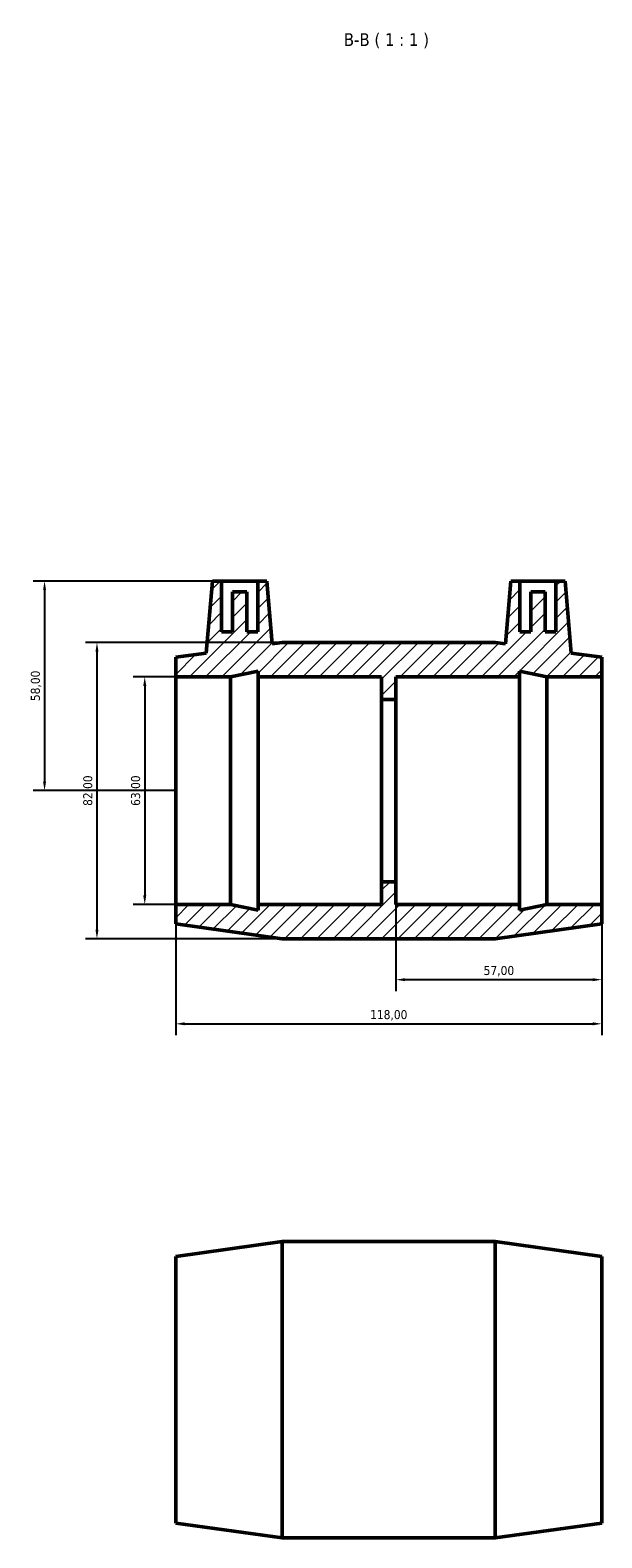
# Model space of a CAD drawing. Header units: millimetres. Extents: x -70 to 1072, y 0 to 1014.
# Tile 3 of 4: x 347 to 505, y 597 to 1014. Entities that reach past the tile are written whole.
import ezdxf

# ---------------------------------------------------------------- set-up
doc = ezdxf.new("R2010")
doc.units = ezdxf.units.MM
for name, color, linetype, lineweight in [('Dimension (ISO)', 7, 'Continuous', 25), ('Hatch (ISO)', 7, 'Continuous', 18), ('Symbol (ISO)', 7, 'Continuous', 25), ('Visible (ISO)', 7, 'Continuous', 50)]:
    doc.layers.add(name, color=color, linetype=linetype, lineweight=lineweight)
doc.styles.add('Label Text (ISO)', font='tahoma.ttf')
doc.styles.add('Note Text (ISO)', font='tahoma.ttf')
doc.dimstyles.new('Default (ISO)', dxfattribs={"dimtxt": 2.5, "dimasz": 2.5, "dimexe": 3.175, "dimexo": 0, "dimgap": 0.762, "dimtad": 1, "dimrnd": 1e-08, "dimzin": 0, "dimtxsty": 'Note Text (ISO)', "dimcen": 0.09, "dimdle": 10, "dimclrd": 256, "dimclre": 256, "dimclrt": 232, "dimazin": 0, "dimtfac": 1.40208, "dimtmove": 0, "dimatfit": 3, "dimfxl": 1, "dimtolj": 1, "dimtzin": 0, "dimlwd": -1, "dimlwe": -1, "dimarcsym": 0})

# ---------------------------------------------------------------- blocks, each defined once
blk = doc.blocks.new('*D12')
at = {"layer": 'Defpoints', "color": 0, "transparency": 16777216}
for p in [(446.03, 844.48), (365.23, 762.48), (446.03, 762.48)]:
    blk.add_point(p, dxfattribs=at)
at = {"layer": 'Dimension (ISO)', "transparency": 16777216}
for p, q in [((446.03, 844.48), (362.06, 844.48)), ((365.23, 841.98), (365.23, 764.98)), ((446.03, 762.48), (362.06, 762.48))]:
    blk.add_line(p, q, dxfattribs=at)
for points in [[(364.82, 841.98), (365.65, 841.98), (365.23, 844.48)], [(364.82, 764.98), (365.65, 764.98), (365.23, 762.48)]]:
    blk.add_solid(points, dxfattribs=at)
at = {"layer": 'Dimension (ISO)', "color": 232, "true_color": 0xca0064, "transparency": 16777216, "insert": (362.88, 803.48), "char_height": 2.5, "attachment_point": 5, "rotation": 90, "style": 'Note Text (ISO)'}
blk.add_mtext('\\A1;82,00', dxfattribs=at)
blk = doc.blocks.new('*D13')
at = {"layer": 'Defpoints', "color": 0, "transparency": 16777216}
for p in [(387.03, 834.98), (378.47, 771.98), (387.03, 771.98)]:
    blk.add_point(p, dxfattribs=at)
at = {"layer": 'Dimension (ISO)', "transparency": 16777216}
for p, q in [((387.03, 834.98), (375.3, 834.98)), ((378.47, 832.48), (378.47, 774.48)), ((387.03, 771.98), (375.3, 771.98))]:
    blk.add_line(p, q, dxfattribs=at)
for points in [[(378.05, 832.48), (378.89, 832.48), (378.47, 834.98)], [(378.05, 774.48), (378.89, 774.48), (378.47, 771.98)]]:
    blk.add_solid(points, dxfattribs=at)
at = {"layer": 'Dimension (ISO)', "color": 232, "true_color": 0xca0064, "transparency": 16777216, "insert": (376.12, 803.48), "char_height": 2.5, "attachment_point": 5, "rotation": 90, "style": 'Note Text (ISO)'}
blk.add_mtext('\\A1;63,00', dxfattribs=at)
blk = doc.blocks.new('*D14')
at = {"layer": 'Defpoints', "color": 0, "transparency": 16777216}
for p in [(404.73, 861.48), (350.72, 803.48), (387.03, 803.48)]:
    blk.add_point(p, dxfattribs=at)
at = {"layer": 'Dimension (ISO)', "transparency": 16777216}
for p, q in [((404.73, 861.48), (347.55, 861.48)), ((350.72, 858.98), (350.72, 805.98)), ((387.03, 803.48), (347.55, 803.48))]:
    blk.add_line(p, q, dxfattribs=at)
for points in [[(350.31, 858.98), (351.14, 858.98), (350.72, 861.48)], [(350.31, 805.98), (351.14, 805.98), (350.72, 803.48)]]:
    blk.add_solid(points, dxfattribs=at)
at = {"layer": 'Dimension (ISO)', "color": 232, "true_color": 0xca0064, "transparency": 16777216, "insert": (348.37, 832.48), "char_height": 2.5, "attachment_point": 5, "rotation": 90, "style": 'Note Text (ISO)'}
blk.add_mtext('\\A1;58,00', dxfattribs=at)
blk = doc.blocks.new('*D15')
at = {"layer": 'Defpoints', "color": 0, "transparency": 16777216}
for p in [(387.03, 803.48), (505.03, 803.48), (505.03, 738.94)]:
    blk.add_point(p, dxfattribs=at)
at = {"layer": 'Dimension (ISO)', "transparency": 16777216}
for p, q in [((387.03, 803.48), (387.03, 735.77)), ((505.03, 803.48), (505.03, 735.77)), ((389.53, 738.94), (502.53, 738.94))]:
    blk.add_line(p, q, dxfattribs=at)
for points in [[(389.53, 739.36), (389.53, 738.52), (387.03, 738.94)], [(502.53, 739.36), (502.53, 738.52), (505.03, 738.94)]]:
    blk.add_solid(points, dxfattribs=at)
at = {"layer": 'Dimension (ISO)', "color": 232, "true_color": 0xca0064, "transparency": 16777216, "insert": (446.03, 741.29), "char_height": 2.5, "attachment_point": 5, "style": 'Note Text (ISO)'}
blk.add_mtext('\\A1;118,00', dxfattribs=at)
blk = doc.blocks.new('*D16')
at = {"layer": 'Defpoints', "color": 0, "transparency": 16777216}
for p in [(448.03, 803.48), (505.03, 803.48), (448.03, 751.15)]:
    blk.add_point(p, dxfattribs=at)
at = {"layer": 'Dimension (ISO)', "transparency": 16777216}
for p, q in [((448.03, 803.48), (448.03, 747.98)), ((505.03, 803.48), (505.03, 747.98)), ((502.53, 751.15), (450.53, 751.15))]:
    blk.add_line(p, q, dxfattribs=at)
for points in [[(450.53, 751.57), (450.53, 750.73), (448.03, 751.15)], [(502.53, 751.57), (502.53, 750.73), (505.03, 751.15)]]:
    blk.add_solid(points, dxfattribs=at)
at = {"layer": 'Dimension (ISO)', "color": 232, "true_color": 0xca0064, "transparency": 16777216, "insert": (476.53, 753.5), "char_height": 2.5, "attachment_point": 5, "style": 'Note Text (ISO)'}
blk.add_mtext('\\A1;57,00', dxfattribs=at)

msp = doc.modelspace()

# ---------------------------------------------------------------- hatches: boundary and pattern name
at = {"layer": 'Hatch (ISO)'}
h = msp.add_hatch(dxfattribs=at)
h.set_pattern_fill('ANSI31', color=256, scale=25.4, style=0)
h.set_pattern_definition([(45, (-1e-13, -620.02), (-2.245064, 2.245064), [])])
h.paths.add_polyline_path([(475.531, 844.48), (416.531, 844.48), (413.752, 844.094), (412.231, 861.48), (409.731, 861.48), (409.731, 847.48), (406.731, 847.48), (406.731, 858.48), (402.731, 858.48), (402.731, 847.48), (399.731, 847.48), (399.731, 861.48), (397.231, 861.48), (395.488, 841.555), (387.031, 840.38), (387.031, 834.98), (402.231, 834.98), (409.831, 836.595), (409.831, 834.98), (444.031, 834.98), (444.031, 828.68), (448.031, 828.68), (448.031, 834.98), (482.231, 834.98), (482.231, 836.595), (489.831, 834.98), (505.031, 834.98), (505.031, 840.38), (496.574, 841.555), (494.831, 861.48), (492.331, 861.48), (492.331, 847.48), (489.331, 847.48), (489.331, 858.48), (485.331, 858.48), (485.331, 847.48), (482.331, 847.48), (482.331, 861.48), (479.831, 861.48), (478.31, 844.094)])
h.paths.add_polyline_path([(416.531, 762.48), (475.531, 762.48), (505.031, 766.58), (505.031, 771.98), (489.831, 771.98), (482.231, 770.364), (482.231, 771.98), (448.031, 771.98), (448.031, 778.28), (444.031, 778.28), (444.031, 771.98), (409.831, 771.98), (409.831, 770.364), (402.231, 771.98), (387.031, 771.98), (387.031, 766.58)])

# ---------------------------------------------------------------- linework, layer by layer
at = {"layer": 'Visible (ISO)'}
for p, q in [((397.231, 861.48), (395.488, 841.555)), ((399.731, 861.48), (397.231, 861.48)), ((399.731, 847.48), (399.731, 861.48)), ((399.731, 861.48), (409.731, 861.48)), ((412.231, 861.48), (409.731, 861.48)), ((409.731, 861.48), (409.731, 847.48)), ((413.752, 844.094), (412.231, 861.48)), ((479.831, 861.48), (478.31, 844.094)), ((482.331, 861.48), (479.831, 861.48)), ((482.331, 847.48), (482.331, 861.48)), ((482.331, 861.48), (492.331, 861.48)), ((494.831, 861.48), (492.331, 861.48)), ((492.331, 861.48), (492.331, 847.48)), ((496.574, 841.555), (494.831, 861.48)), ((406.731, 858.48), (402.731, 858.48)), ((402.731, 858.48), (402.731, 847.48)), ((406.731, 847.48), (406.731, 858.48)), ((489.331, 858.48), (485.331, 858.48)), ((485.331, 858.48), (485.331, 847.48)), ((489.331, 847.48), (489.331, 858.48)), ((402.731, 847.48), (399.731, 847.48)), ((409.731, 847.48), (406.731, 847.48)), ((485.331, 847.48), (482.331, 847.48)), ((492.331, 847.48), (489.331, 847.48)), ((416.531, 844.48), (413.752, 844.094)), ((475.531, 844.48), (416.531, 844.48)), ((478.31, 844.094), (475.531, 844.48)), ((395.488, 841.555), (387.031, 840.38)), ((387.031, 840.38), (387.031, 834.98)), ((505.031, 840.38), (496.574, 841.555)), ((505.031, 834.98), (505.031, 840.38)), ((387.031, 834.98), (402.231, 834.98)), ((387.031, 771.98), (387.031, 834.98)), ((402.231, 834.98), (409.831, 836.595)), ((402.231, 771.98), (402.231, 834.98)), ((409.831, 836.595), (409.831, 834.98)), ((409.831, 834.98), (444.031, 834.98)), ((409.831, 771.98), (409.831, 834.98)), ((444.031, 834.98), (444.031, 828.68)), ((448.031, 828.68), (448.031, 834.98)), ((448.031, 834.98), (482.231, 834.98)), ((482.231, 834.98), (482.231, 836.595)), ((482.231, 836.595), (489.831, 834.98)), ((482.231, 771.98), (482.231, 834.98)), ((489.831, 834.98), (505.031, 834.98)), ((489.831, 771.98), (489.831, 834.98)), ((505.031, 771.98), (505.031, 834.98)), ((444.031, 828.68), (448.031, 828.68)), ((444.031, 778.28), (444.031, 828.68)), ((448.031, 778.28), (448.031, 828.68)), ((448.031, 778.28), (444.031, 778.28)), ((444.031, 778.28), (444.031, 771.98)), ((448.031, 771.98), (448.031, 778.28)), ((402.231, 771.98), (387.031, 771.98)), ((387.031, 771.98), (387.031, 766.58)), ((409.831, 770.364), (402.231, 771.98)), ((444.031, 771.98), (409.831, 771.98)), ((409.831, 771.98), (409.831, 770.364)), ((482.231, 771.98), (448.031, 771.98)), ((489.831, 771.98), (482.231, 770.364)), ((482.231, 770.364), (482.231, 771.98)), ((505.031, 771.98), (489.831, 771.98)), ((505.031, 766.58), (505.031, 771.98)), ((387.031, 766.58), (416.531, 762.48)), ((475.531, 762.48), (505.031, 766.58)), ((416.531, 762.48), (475.531, 762.48)), ((387.031, 674.557), (416.531, 678.657)), ((416.531, 596.657), (416.531, 678.657)), ((416.531, 678.657), (475.531, 678.657)), ((475.531, 596.657), (475.531, 678.657)), ((505.031, 674.557), (475.531, 678.657)), ((387.031, 600.757), (387.031, 674.557)), ((505.031, 600.757), (505.031, 674.557)), ((387.031, 600.757), (416.531, 596.657)), ((505.031, 600.757), (475.531, 596.657)), ((416.531, 596.657), (475.531, 596.657))]:
    msp.add_line(p, q, dxfattribs=at)

# ---------------------------------------------------------------- texts
at = {"layer": 'Symbol (ISO)', "insert": (433.592, 1008.98), "char_height": 3.5, "attachment_point": 7, "style": 'Label Text (ISO)'}
msp.add_mtext('B-B ( 1 : 1 )', dxfattribs=at)

# ---------------------------------------------------------------- dimensions: what is measured, and where the dimension line sits
at = {"layer": 'Dimension (ISO)'}
for base, p1, p2, picture, middle in [((350.724, 803.48), (404.731, 861.48), (387.031, 803.48), '*D14', (348.372, 832.48)), ((365.233, 762.48), (446.031, 844.48), (446.031, 762.48), '*D12', (362.882, 803.48)), ((378.47, 771.98), (387.031, 834.98), (387.031, 771.98), '*D13', (376.122, 803.48))]:
    dim = msp.add_linear_dim(base=base, p1=p1, p2=p2, angle=90, dimstyle='Default (ISO)', dxfattribs=at)
    dim.commit()
    dim.dimension.update_dxf_attribs({"geometry": picture, "text_midpoint": middle})
for base, p1, p2, picture, middle in [((505.031, 738.941), (387.031, 803.48), (505.031, 803.48), '*D15', (446.031, 741.292)), ((448.031, 751.15), (505.031, 803.48), (448.031, 803.48), '*D16', (476.531, 753.498))]:
    dim = msp.add_linear_dim(base=base, p1=p1, p2=p2, dimstyle='Default (ISO)', dxfattribs=at)
    dim.commit()
    dim.dimension.update_dxf_attribs({"geometry": picture, "text_midpoint": middle})

doc.saveas('drawing.dxf')
